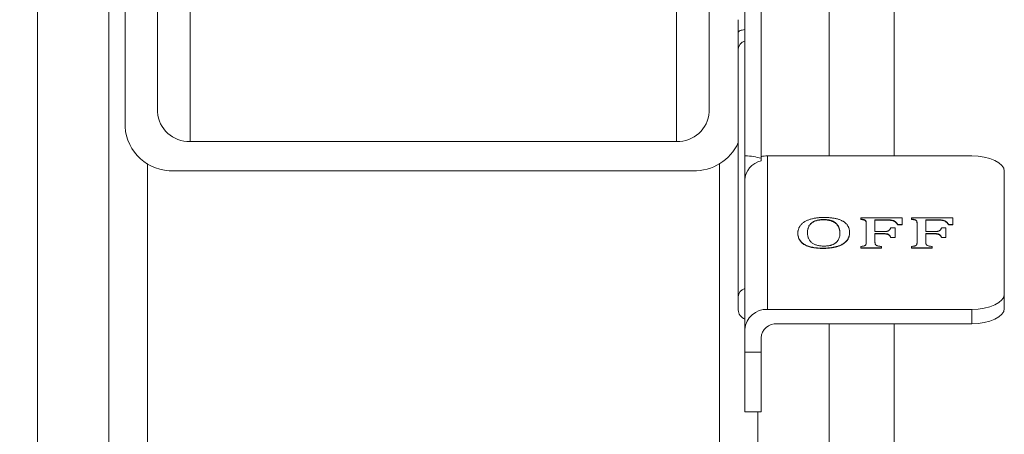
# Model space of a CAD drawing. Header units: inches. Extents: x 0.6 to 16.3, y 0.2 to 11.5.
# Tile 7 of 20: x 7.1 to 8.6, y 4.3 to 4.9. Entities that reach past the tile are written whole.
import ezdxf

# ---------------------------------------------------------------- set-up
doc = ezdxf.new("R2010")
doc.units = ezdxf.units.IN
doc.header["$MEASUREMENT"] = 0
doc.layers.add('FORMAT', color=7, linetype='Continuous')
doc.styles.add('SLDTEXTSTYLE0', font='TXT', dxfattribs={"width": 0.75})
doc.dimstyles.new('SLDDIMSTYLE3', dxfattribs={"dimtxt": 0.137795, "dimasz": 0.13, "dimexe": 0, "dimexo": 0.0625, "dimgap": 0.034449, "dimtad": 1, "dimdec": 6, "dimlfac": 2, "dimrnd": 1e-09, "dimzin": 12, "dimdsep": 46, "dimlunit": 5, "dimtxsty": 'SLDTEXTSTYLE0', "dimsah": 1, "dimcen": 0.09, "dimadec": 0, "dimazin": 3, "dimtfac": 1, "dimtofl": 0, "dimtmove": 0, "dimatfit": 3, "dimfxl": 0, "dimfrac": 2, "dimtolj": 1, "dimtzin": 12, "dimarcsym": 0})

# ---------------------------------------------------------------- blocks, each defined once
blk = doc.blocks.new('_D_3')
at = {"layer": 'FORMAT'}
for p, q in [((6.5736, 6.0733), (6.3502, 6.0733)), ((6.3896, 6.0733), (6.3896, 2.3233)), ((6.1368, 4.3792), (6.3573, 4.2469)), ((7.6986, 2.3233), (6.3502, 2.3233))]:
    blk.add_line(p, q, dxfattribs=at)
for points in [[(6.3896, 6.0733), (6.3696, 5.9433), (6.4096, 5.9433)], [(6.3896, 2.3233), (6.4096, 2.4533), (6.3696, 2.4533)]]:
    blk.add_solid(points, dxfattribs=at)
at = {"layer": 'FORMAT', "attachment_point": 1, "rotation": 90, "style": 'SLDTEXTSTYLE0'}
for s, insert, char_height in [('2', (6.2475, 4.3131), 0.1102), ('1', (6.105, 4.2316), 0.1102), ('7', (6.1681, 4.1298), 0.1378)]:
    blk.add_mtext(s, dxfattribs=dict(at, insert=insert, char_height=char_height))

msp = doc.modelspace()

# ---------------------------------------------------------------- linework, layer by layer
at = {"color": 7, "linetype": 'Continuous', "lineweight": 15}
for p, q in [((7.12798195, 3.59090821), (7.12798195, 5.44832918)), ((8.34798196, 4.7027099), (8.34798196, 5.44832918)), ((8.44798195, 4.7027099), (8.44798195, 5.44832918)), ((7.23798196, 2.44357015), (7.23798196, 5.05247697)), ((7.26298196, 4.74775732), (7.26298196, 5.01964968)), ((7.31298195, 4.770415), (7.31298195, 5.01964968)), ((7.36298195, 5.00997698), (7.36298195, 4.72509963)), ((8.11298196, 4.72509963), (8.11298196, 5.00997698)), ((8.16298195, 4.770415), (8.16298195, 5.01964968)), ((8.21798194, 4.97938443), (8.21798194, 4.7027099)), ((8.24298194, 4.97938443), (8.24298194, 4.69896621)), ((8.20798196, 4.89344726), (8.20798196, 4.91289364)), ((8.20798196, 4.86726551), (8.20798196, 4.89344726)), ((8.20798196, 4.48537925), (8.20798196, 4.86726551)), ((8.11298196, 4.72509963), (7.36298195, 4.72509963)), ((7.2971935, 4.69071535), (7.2971935, 2.37025072)), ((8.1787704, 4.40754643), (8.1787704, 4.69071535)), ((8.21868909, 4.7027099), (8.21798194, 4.7027099)), ((8.21798194, 4.7027099), (8.21798194, 4.70208724)), ((8.25298196, 4.7027099), (8.56798198, 4.7027099)), ((8.25298196, 4.7027099), (8.25298196, 4.46565993)), ((7.33798195, 4.67978426), (8.13798195, 4.67978426)), ((8.61798198, 4.48936495), (8.61798198, 4.67900488)), ((8.21798194, 4.665256), (8.21798194, 4.43484345)), ((8.33959529, 4.60445552), (8.33959529, 4.6040153)), ((8.39681861, 4.60509571), (8.39681861, 4.60701643)), ((8.39681861, 4.60701643), (8.46051961, 4.60701643)), ((8.39681861, 4.60509571), (8.39681861, 4.6046555)), ((8.40515314, 4.56954317), (8.40515314, 4.59839334)), ((8.43882881, 4.60381525), (8.41865717, 4.60381525)), ((8.41865717, 4.60381525), (8.41865717, 4.58588898)), ((8.43882881, 4.60337504), (8.41865717, 4.60337504)), ((8.43882881, 4.60381525), (8.43882881, 4.60337504)), ((8.46051961, 4.60701643), (8.46051961, 4.59677277)), ((8.47514196, 4.60509571), (8.47514196, 4.60701643)), ((8.47514196, 4.60701643), (8.53884303, 4.60701643)), ((8.47514196, 4.60509571), (8.47514196, 4.6046555)), ((8.48347649, 4.56954317), (8.48347649, 4.59839334)), ((8.51715216, 4.60381525), (8.49698052, 4.60381525)), ((8.49698052, 4.60381525), (8.49698052, 4.58588898)), ((8.51715216, 4.60337504), (8.49698052, 4.60337504)), ((8.51715216, 4.60381525), (8.51715216, 4.60337504)), ((8.53884303, 4.60701643), (8.53884303, 4.59677277)), ((8.29982169, 4.58357813), (8.29982169, 4.58313791)), ((8.37949549, 4.58455851), (8.37949549, 4.58411829)), ((8.41865717, 4.58588898), (8.43304735, 4.58588898)), ((8.44296439, 4.59165101), (8.44971641, 4.59165101)), ((8.44971641, 4.59165101), (8.44971641, 4.57692577)), ((8.46051961, 4.59677277), (8.45376766, 4.59677277)), ((8.45376766, 4.59677277), (8.45376766, 4.59633255)), ((8.46051961, 4.59633255), (8.45376766, 4.59633255)), ((8.46051961, 4.59677277), (8.46051961, 4.59633255)), ((8.49698052, 4.58588898), (8.51137077, 4.58588898)), ((8.52128774, 4.59165101), (8.52803976, 4.59165101)), ((8.52803976, 4.59165101), (8.52803976, 4.57692577)), ((8.53884303, 4.59677277), (8.53209101, 4.59677277)), ((8.53209101, 4.59677277), (8.53209101, 4.59633255)), ((8.53884303, 4.59633255), (8.53209101, 4.59633255)), ((8.53884303, 4.59677277), (8.53884303, 4.59633255)), ((8.43304735, 4.5826878), (8.41865717, 4.5826878)), ((8.41865717, 4.5826878), (8.41865717, 4.56963322)), ((8.43304735, 4.58224758), (8.41865717, 4.58224758)), ((8.43304735, 4.5826878), (8.43304735, 4.58224758)), ((8.44971641, 4.57692577), (8.44296439, 4.57692577)), ((8.44296439, 4.57692577), (8.44296439, 4.57648555)), ((8.44971641, 4.57648555), (8.44296439, 4.57648555)), ((8.44971641, 4.57692577), (8.44971641, 4.57648555)), ((8.51137077, 4.5826878), (8.49698052, 4.5826878)), ((8.49698052, 4.5826878), (8.49698052, 4.56963322)), ((8.51137077, 4.58224758), (8.49698052, 4.58224758)), ((8.51137077, 4.5826878), (8.51137077, 4.58224758)), ((8.52803976, 4.57692577), (8.52128774, 4.57692577)), ((8.52128774, 4.57692577), (8.52128774, 4.57648555)), ((8.52803976, 4.57648555), (8.52128774, 4.57648555)), ((8.52803976, 4.57692577), (8.52803976, 4.57648555)), ((8.33858249, 4.56027995), (8.33858249, 4.55983967)), ((8.39681861, 4.56092015), (8.39681861, 4.5628408)), ((8.4286375, 4.56092015), (8.39681861, 4.56092015)), ((8.39681861, 4.56092015), (8.39681861, 4.56047993)), ((8.4286375, 4.56047993), (8.39681861, 4.56047993)), ((8.4286375, 4.5628408), (8.4286375, 4.56092015)), ((8.4286375, 4.56092015), (8.4286375, 4.56047993)), ((8.47514196, 4.56092015), (8.47514196, 4.5628408)), ((8.50696085, 4.56092015), (8.47514196, 4.56092015)), ((8.47514196, 4.56092015), (8.47514196, 4.56047993)), ((8.50696085, 4.56047993), (8.47514196, 4.56047993)), ((8.50696085, 4.5628408), (8.50696085, 4.56092015)), ((8.50696085, 4.56092015), (8.50696085, 4.56047993)), ((8.20798196, 4.46496136), (8.20798196, 4.48537925)), ((8.61798198, 4.46735317), (8.61798198, 4.48936495)), ((8.56798198, 4.46565993), (8.25298196, 4.46565993)), ((8.56798198, 4.44364816), (8.56798198, 4.46565993)), ((8.21798194, 4.43484345), (8.21798194, 4.39962461)), ((8.26798194, 4.44364816), (8.56798198, 4.44364816)), ((8.34798196, 3.59090821), (8.34798196, 4.44364816)), ((8.44798195, 3.59090821), (8.44798195, 4.44364816)), ((8.24298194, 4.42163642), (8.24298194, 4.39962461)), ((8.1787704, 2.37025072), (8.1787704, 4.40754643)), ((8.24298194, 4.39962461), (8.21798194, 4.39962461)), ((8.21798194, 4.39962461), (8.21798194, 4.30759208)), ((8.24298194, 4.39962461), (8.24298194, 4.30759208)), ((8.21798194, 4.30759208), (8.24298194, 4.30759208)), ((8.23798195, 4.30759208), (8.23798195, 2.44357015))]:
    msp.add_line(p, q, dxfattribs=at)
at = {"color": 7, "linetype": 'Continuous', "lineweight": 15, "flags": 128}
for points in [[(8.20798196, 4.89344726), (8.20815916, 4.89410784), (8.20868664, 4.8947528), (8.20955189, 4.89536696), (8.21073449, 4.89593572), (8.21220649, 4.89644568), (8.21393311, 4.89688487), (8.21587356, 4.89724273), (8.21798194, 4.89751091)], [(8.61798198, 4.67900488), (8.61702125, 4.68362952), (8.61417595, 4.68807641), (8.60955542, 4.69217466), (8.60333726, 4.69576686), (8.59576048, 4.69871482), (8.58711612, 4.70090541), (8.57773645, 4.70225436), (8.56798198, 4.7027099)], [(8.56798198, 4.46565993), (8.57773645, 4.46611547), (8.58711612, 4.46746442), (8.59576048, 4.46965493), (8.60333726, 4.47260297), (8.60955542, 4.47619517), (8.61417595, 4.48029343), (8.61702125, 4.48474031), (8.61798198, 4.48936495)], [(8.56798198, 4.44364816), (8.57773645, 4.4441037), (8.58711612, 4.44545265), (8.59576048, 4.44764316), (8.60333726, 4.4505912), (8.60955542, 4.45418339), (8.61417595, 4.45828165), (8.61702125, 4.46272854), (8.61798198, 4.46735317)]]:
    msp.add_lwpolyline(points, dxfattribs=at)
at = {"color": 7, "linetype": 'Continuous', "lineweight": 15}
for centre, radius, start, end in [((8.22141355, 4.86671994), 0.01344267, 104.79000844, 177.67400357), ((7.36074936, 4.77287838), 0.04783089, 182.95214973, 272.67534758), ((8.11521454, 4.77287838), 0.04783089, 267.32465242, 357.04785027), ((7.33463306, 4.75145238), 0.07174632, 182.95213826, 272.67535905), ((8.14045013, 4.75383522), 0.07409209, 268.09099129, 335.70761633), ((8.24942332, 4.66709298), 0.04704422, 130.79127408, 131.9388284), ((8.24958273, 4.66385229), 0.03163195, 102.04470545, 177.45659961), ((8.25296385, 4.6632869), 0.03942301, 89.97368677, 104.66696855), ((8.22141375, 4.48483359), 0.01344288, 104.79068472, 177.67365676), ((8.22298195, 4.46496137), 0.015, 180, 250.52877937), ((8.25101518, 4.43260972), 0.03310868, 86.59441596, 176.13149762), ((8.26657707, 4.4200409), 0.02364902, 86.59435678, 176.13151138)]:
    msp.add_arc(centre, radius, start, end, dxfattribs=at)
for points, knots in [([(8.21798195, 4.70208725), (8.21798195, 4.69649804), (8.21798195, 4.69017413), (8.21798195, 4.67772577), (8.21798195, 4.67150012), (8.21798195, 4.66525598)], [0, 0, 0, 0, 0.5, 0.5, 1, 1, 1, 1]), ([(8.2186891, 4.70270987), (8.22303573, 4.70270987), (8.22725195, 4.70225764), (8.23538126, 4.70088725), (8.23922833, 4.69997539), (8.24298195, 4.69896618)], [0, 0, 0, 0, 0.5, 0.5, 1, 1, 1, 1]), ([(8.2998217, 4.58357815), (8.2998389, 4.58419853), (8.29987268, 4.58541693), (8.30010888, 4.58720924), (8.3004882, 4.58893471), (8.3010049, 4.59059545), (8.30170523, 4.59218746), (8.30255145, 4.59371321), (8.30353402, 4.59517573), (8.30469324, 4.59656549), (8.30601092, 4.59787852), (8.30743249, 4.59911914), (8.30900408, 4.60027381), (8.31069191, 4.60135142), (8.31253386, 4.60234158), (8.31449945, 4.60325567), (8.31659591, 4.60408747), (8.31881053, 4.6048427), (8.3211604, 4.60549603), (8.32358043, 4.60608402), (8.32611576, 4.60656159), (8.32872851, 4.60696357), (8.33144401, 4.60727587), (8.33425267, 4.60748888), (8.33714743, 4.60764001), (8.33910909, 4.60765105), (8.34010169, 4.60765664)], [0, 0, 0, 0, 0.053656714, 0.1053795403, 0.1552570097, 0.2036730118, 0.2505075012, 0.2958384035, 0.3400743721, 0.3831876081, 0.4249872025, 0.4657745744, 0.5052151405, 0.5437467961, 0.5817579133, 0.619284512, 0.6565441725, 0.6937591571, 0.7310043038, 0.7681510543, 0.8051587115, 0.8427362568, 0.8807200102, 0.9195998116, 0.9593177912, 1, 1, 1, 1]), ([(8.33959529, 4.60445551), (8.33854497, 4.60443818), (8.33649966, 4.60440442), (8.33354764, 4.60414414), (8.33082237, 4.60370011), (8.32833739, 4.60307424), (8.3260788, 4.60228064), (8.32402734, 4.60134167), (8.32214711, 4.60026307), (8.32051299, 4.59902426), (8.31907923, 4.59764887), (8.31786202, 4.59613639), (8.31681972, 4.59449329), (8.31604203, 4.5927107), (8.31543791, 4.59081319), (8.31500045, 4.58880695), (8.31471617, 4.58669777), (8.31468968, 4.58525562), (8.31467614, 4.58451848)], [0, 0, 0, 0, 0.0574043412, 0.1117857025, 0.1634733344, 0.2143941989, 0.2650048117, 0.3166824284, 0.3699593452, 0.4259697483, 0.484787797, 0.5466343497, 0.6124575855, 0.6824523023, 0.7563654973, 0.8337009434, 0.914997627, 1, 1, 1, 1]), ([(8.33959529, 4.60401527), (8.33854497, 4.60399794), (8.33649966, 4.60396419), (8.33354764, 4.6037039), (8.33082237, 4.60325987), (8.32833739, 4.60263401), (8.3260788, 4.60184041), (8.32402734, 4.60090144), (8.32214711, 4.59982284), (8.32051299, 4.59858402), (8.31907923, 4.59720863), (8.31786202, 4.59569616), (8.31681972, 4.59405305), (8.31604203, 4.59227046), (8.31543791, 4.59037295), (8.31500045, 4.58836672), (8.31471617, 4.58625753), (8.31468968, 4.58481538), (8.31467614, 4.58407824)], [0, 0, 0, 0, 0.0574043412, 0.1117857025, 0.1634733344, 0.2143941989, 0.2650048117, 0.3166824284, 0.3699593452, 0.4259697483, 0.484787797, 0.5466343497, 0.6124575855, 0.6824523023, 0.7563654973, 0.8337009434, 0.914997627, 1, 1, 1, 1]), ([(8.36464104, 4.58314799), (8.36463718, 4.58374498), (8.36462962, 4.58491287), (8.3644467, 4.58662394), (8.36419366, 4.5882582), (8.36387685, 4.58981511), (8.36339578, 4.59129146), (8.36285741, 4.59269446), (8.36221093, 4.59402095), (8.36144735, 4.59526507), (8.36060139, 4.59642544), (8.35969943, 4.5975098), (8.35871631, 4.59851166), (8.35762552, 4.59942552), (8.35649915, 4.6002656), (8.35529708, 4.6010236), (8.35399257, 4.60168812), (8.35262745, 4.60227992), (8.35118478, 4.6027899), (8.3496944, 4.60323316), (8.34816388, 4.60361694), (8.34655363, 4.60391709), (8.34489693, 4.60415872), (8.34317203, 4.60432463), (8.34140323, 4.60444405), (8.34020107, 4.60445167), (8.33959529, 4.60445551)], [0, 0, 0, 0, 0.065824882, 0.1287727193, 0.188872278, 0.2465365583, 0.3011924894, 0.3535526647, 0.4037695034, 0.4512487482, 0.4963682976, 0.5391133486, 0.5797436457, 0.6181023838, 0.6548222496, 0.689461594, 0.7225088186, 0.7547881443, 0.7860438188, 0.8164464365, 0.8467086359, 0.8764116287, 0.9067719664, 0.9372057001, 0.9683573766, 1, 1, 1, 1]), ([(8.36464104, 4.58270776), (8.36463718, 4.58330475), (8.36462962, 4.58447263), (8.3644467, 4.5861837), (8.36419366, 4.58781797), (8.36387685, 4.58937487), (8.36339578, 4.59085122), (8.36285741, 4.59225423), (8.36221093, 4.59358072), (8.36144735, 4.59482484), (8.36060139, 4.59598521), (8.35969943, 4.59706956), (8.35871631, 4.59807142), (8.35762552, 4.59898529), (8.35649915, 4.59982536), (8.35529708, 4.60058336), (8.35399257, 4.60124788), (8.35262745, 4.60183969), (8.35118478, 4.60234966), (8.3496944, 4.60279293), (8.34816388, 4.60317671), (8.34655363, 4.60347685), (8.34489693, 4.60371848), (8.34317203, 4.60388439), (8.34140323, 4.60400381), (8.34020107, 4.60401143), (8.33959529, 4.60401527)], [0, 0, 0, 0, 0.065824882, 0.1287727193, 0.188872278, 0.2465365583, 0.3011924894, 0.3535526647, 0.4037695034, 0.4512487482, 0.4963682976, 0.5391133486, 0.5797436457, 0.6181023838, 0.6548222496, 0.689461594, 0.7225088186, 0.7547881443, 0.7860438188, 0.8164464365, 0.8467086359, 0.8764116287, 0.9067719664, 0.9372057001, 0.9683573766, 1, 1, 1, 1]), ([(8.34010169, 4.60765664), (8.34115753, 4.60765074), (8.34322374, 4.60763921), (8.34625686, 4.60749605), (8.34917617, 4.60731122), (8.3519528, 4.60700104), (8.35461345, 4.6066383), (8.35713163, 4.60617057), (8.35953744, 4.6056362), (8.36180561, 4.60501032), (8.36395173, 4.60430935), (8.36594828, 4.60351811), (8.3678175, 4.60265184), (8.3695549, 4.60171149), (8.37112892, 4.60068466), (8.37260598, 4.59959159), (8.37389509, 4.59840731), (8.37509076, 4.59715499), (8.37611263, 4.59582133), (8.377018, 4.59441876), (8.37780966, 4.59294855), (8.37840534, 4.59140296), (8.37889162, 4.58979115), (8.37925065, 4.5881094), (8.37946513, 4.58635707), (8.37948523, 4.58516551), (8.37949547, 4.58455849)], [0, 0, 0, 0, 0.044373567, 0.0868357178, 0.1280712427, 0.1681015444, 0.2066517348, 0.2443799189, 0.281682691, 0.3182526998, 0.3545924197, 0.3911301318, 0.4275167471, 0.4644046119, 0.5018442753, 0.5399931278, 0.5794114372, 0.6199162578, 0.6618311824, 0.7051405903, 0.7499670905, 0.7963081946, 0.8444022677, 0.894336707, 0.9461718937, 1, 1, 1, 1]), ([(8.40515313, 4.59839337), (8.4051486, 4.59875015), (8.40514019, 4.59941384), (8.40509251, 4.60033192), (8.40495729, 4.60109194), (8.40478828, 4.60186251), (8.40442307, 4.60262704), (8.40374037, 4.60337946), (8.40271002, 4.60393088), (8.4016559, 4.60428393), (8.40059446, 4.60451367), (8.39955151, 4.60470356), (8.39826746, 4.60490001), (8.39732592, 4.6050272), (8.39681861, 4.60509573)], [0, 0, 0, 0, 0.12116233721, 0.22539012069, 0.31171335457, 0.38011268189, 0.48832373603, 0.57697708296, 0.65484338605, 0.73526920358, 0.78288006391, 0.84238825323, 0.9150768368, 1, 1, 1, 1]), ([(8.40515313, 4.59795313), (8.4051486, 4.59830991), (8.40514019, 4.5989736), (8.40509251, 4.59989169), (8.40495729, 4.60065171), (8.40478828, 4.60142228), (8.40442307, 4.60218681), (8.40374037, 4.60293922), (8.40271002, 4.60349065), (8.4016559, 4.60384369), (8.40059446, 4.60407343), (8.39955151, 4.60426333), (8.39826746, 4.60445977), (8.39732592, 4.60458696), (8.39681861, 4.6046555)], [0, 0, 0, 0, 0.12116233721, 0.22539012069, 0.31171335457, 0.38011268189, 0.48832373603, 0.57697708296, 0.65484338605, 0.73526920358, 0.78288006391, 0.84238825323, 0.9150768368, 1, 1, 1, 1]), ([(8.45376763, 4.5967728), (8.45351976, 4.59713048), (8.4530496, 4.59780893), (8.45229401, 4.59876662), (8.45160093, 4.59962352), (8.45087251, 4.60037303), (8.45014883, 4.6010256), (8.44945042, 4.60160505), (8.44867122, 4.60208313), (8.44769697, 4.60263028), (8.44624807, 4.6031494), (8.44459657, 4.60350159), (8.44311518, 4.6036671), (8.44183072, 4.60375704), (8.44038458, 4.60380198), (8.43936344, 4.60381071), (8.4388288, 4.60381528)], [0, 0, 0, 0, 0.102321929, 0.194083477, 0.2779005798, 0.3517115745, 0.4181975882, 0.4783525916, 0.5327339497, 0.5821864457, 0.672649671, 0.763940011, 0.813400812, 0.8683905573, 0.9310930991, 1, 1, 1, 1]), ([(8.45376763, 4.59633256), (8.45351976, 4.59669025), (8.4530496, 4.59736869), (8.45229401, 4.59832639), (8.45160093, 4.59918328), (8.45087251, 4.59993279), (8.45014883, 4.60058536), (8.44945042, 4.60116481), (8.44867122, 4.6016429), (8.44769697, 4.60219005), (8.44624807, 4.60270917), (8.44459657, 4.60306135), (8.44311518, 4.60322687), (8.44183072, 4.60331681), (8.44038458, 4.60336175), (8.43936344, 4.60337048), (8.4388288, 4.60337505)], [0, 0, 0, 0, 0.102321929, 0.194083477, 0.2779005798, 0.3517115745, 0.4181975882, 0.4783525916, 0.5327339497, 0.5821864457, 0.672649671, 0.763940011, 0.813400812, 0.8683905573, 0.9310930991, 1, 1, 1, 1]), ([(8.48347649, 4.59839337), (8.48347197, 4.59875015), (8.48346355, 4.59941384), (8.48341588, 4.60033192), (8.48328066, 4.60109194), (8.48311164, 4.60186251), (8.48274643, 4.60262704), (8.48206374, 4.60337946), (8.48103338, 4.60393088), (8.47997927, 4.60428393), (8.47891782, 4.60451367), (8.47787487, 4.60470356), (8.47659082, 4.60490001), (8.47564929, 4.6050272), (8.47514197, 4.60509573)], [0, 0, 0, 0, 0.1211623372, 0.2253901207, 0.3117133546, 0.3801126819, 0.488323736, 0.576977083, 0.654843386, 0.7352692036, 0.7828800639, 0.8423882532, 0.9150768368, 1, 1, 1, 1]), ([(8.48347649, 4.59795313), (8.48347197, 4.59830991), (8.48346355, 4.5989736), (8.48341588, 4.59989169), (8.48328066, 4.60065171), (8.48311164, 4.60142228), (8.48274643, 4.60218681), (8.48206374, 4.60293922), (8.48103338, 4.60349065), (8.47997927, 4.60384369), (8.47891782, 4.60407343), (8.47787487, 4.60426333), (8.47659082, 4.60445977), (8.47564929, 4.60458696), (8.47514197, 4.6046555)], [0, 0, 0, 0, 0.1211623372, 0.2253901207, 0.3117133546, 0.3801126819, 0.488323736, 0.576977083, 0.654843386, 0.7352692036, 0.7828800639, 0.8423882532, 0.9150768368, 1, 1, 1, 1]), ([(8.53209099, 4.5967728), (8.53184312, 4.59713048), (8.53137296, 4.59780893), (8.53061738, 4.59876662), (8.52992429, 4.59962352), (8.52919587, 4.60037303), (8.52847219, 4.6010256), (8.52777378, 4.60160505), (8.52699458, 4.60208313), (8.52602033, 4.60263028), (8.52457144, 4.6031494), (8.52291993, 4.60350159), (8.52143855, 4.6036671), (8.52015408, 4.60375704), (8.51870795, 4.60380198), (8.5176868, 4.60381071), (8.51715216, 4.60381528)], [0, 0, 0, 0, 0.102321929, 0.194083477, 0.2779005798, 0.3517115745, 0.4181975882, 0.4783525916, 0.5327339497, 0.5821864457, 0.672649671, 0.763940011, 0.813400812, 0.8683905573, 0.9310930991, 1, 1, 1, 1]), ([(8.53209099, 4.59633256), (8.53184312, 4.59669025), (8.53137296, 4.59736869), (8.53061738, 4.59832639), (8.52992429, 4.59918328), (8.52919587, 4.59993279), (8.52847219, 4.60058536), (8.52777378, 4.60116481), (8.52699458, 4.6016429), (8.52602033, 4.60219005), (8.52457144, 4.60270917), (8.52291993, 4.60306135), (8.52143855, 4.60322687), (8.52015408, 4.60331681), (8.51870795, 4.60336175), (8.5176868, 4.60337048), (8.51715216, 4.60337505)], [0, 0, 0, 0, 0.102321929, 0.194083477, 0.2779005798, 0.3517115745, 0.4181975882, 0.4783525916, 0.5327339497, 0.5821864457, 0.672649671, 0.763940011, 0.813400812, 0.8683905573, 0.9310930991, 1, 1, 1, 1]), ([(8.33858249, 4.56027993), (8.33716712, 4.56029412), (8.33438246, 4.56032202), (8.33030516, 4.56057705), (8.32641709, 4.56099594), (8.32273692, 4.56158562), (8.31926722, 4.56234408), (8.31605586, 4.56330296), (8.31311034, 4.56445353), (8.31041091, 4.56578279), (8.30798882, 4.56730551), (8.30588199, 4.56903281), (8.30404441, 4.57095245), (8.30251147, 4.57307286), (8.30128227, 4.57539401), (8.30044073, 4.57793155), (8.29990363, 4.5806819), (8.29984964, 4.58259052), (8.2998217, 4.58357815)], [0, 0, 0, 0, 0.0596093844, 0.1172787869, 0.1729169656, 0.2273618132, 0.2806558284, 0.3335205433, 0.3867914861, 0.4410715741, 0.4971373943, 0.5558383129, 0.6180322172, 0.6841940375, 0.7547708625, 0.8304277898, 0.912254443, 1, 1, 1, 1]), ([(8.33858249, 4.5598397), (8.33716712, 4.55985388), (8.33438246, 4.55988179), (8.33030516, 4.56013681), (8.32641709, 4.5605557), (8.32273692, 4.56114539), (8.31926722, 4.56190385), (8.31605586, 4.56286272), (8.31311034, 4.5640133), (8.31041091, 4.56534256), (8.30798882, 4.56686528), (8.30588199, 4.56859258), (8.30404441, 4.57051222), (8.30251147, 4.57263262), (8.30128227, 4.57495377), (8.30044073, 4.57749132), (8.29990363, 4.58024167), (8.29984964, 4.58215029), (8.2998217, 4.58313791)], [0, 0, 0, 0, 0.0596093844, 0.1172787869, 0.1729169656, 0.2273618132, 0.2806558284, 0.3335205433, 0.3867914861, 0.4410715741, 0.4971373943, 0.5558383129, 0.6180322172, 0.6841940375, 0.7547708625, 0.8304277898, 0.912254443, 1, 1, 1, 1]), ([(8.31467614, 4.58451848), (8.31469698, 4.58368465), (8.31473737, 4.58206913), (8.31503075, 4.57972218), (8.31552737, 4.57752781), (8.31624341, 4.57548746), (8.31713661, 4.57360019), (8.31825266, 4.57186995), (8.31958172, 4.57029409), (8.32109518, 4.56886796), (8.32279725, 4.56759486), (8.32472706, 4.56649884), (8.32683635, 4.56556565), (8.32912425, 4.56479342), (8.33163185, 4.56421019), (8.33430874, 4.56379246), (8.33717219, 4.56351752), (8.33914926, 4.56349343), (8.34016499, 4.56348106)], [0, 0, 0, 0, 0.0920681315, 0.1783807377, 0.259499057, 0.3356477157, 0.4066566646, 0.4729253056, 0.5352129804, 0.5938341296, 0.6489865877, 0.7012682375, 0.7510296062, 0.7996541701, 0.847736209, 0.8966387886, 0.9468976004, 1, 1, 1, 1]), ([(8.37949547, 4.58455849), (8.3794777, 4.58391146), (8.37944276, 4.58263981), (8.37921464, 4.5807702), (8.37881016, 4.57897825), (8.37826847, 4.57726125), (8.37755576, 4.57562073), (8.37666665, 4.57405866), (8.37563493, 4.57257509), (8.37445578, 4.57117073), (8.3731201, 4.56985023), (8.37167585, 4.56860413), (8.37006324, 4.56745654), (8.36835027, 4.56638472), (8.36649301, 4.56540499), (8.3644972, 4.56450777), (8.36236977, 4.56370016), (8.36011805, 4.56297521), (8.35776099, 4.56233726), (8.35530682, 4.56178478), (8.35275779, 4.56132353), (8.35011335, 4.56094398), (8.347366, 4.56064038), (8.34451505, 4.56043724), (8.3415777, 4.56029924), (8.33958898, 4.56028642), (8.33858249, 4.56027993)], [0, 0, 0, 0, 0.0551646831, 0.1084194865, 0.1595939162, 0.2087668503, 0.2563824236, 0.3023114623, 0.3466330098, 0.3895001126, 0.4310818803, 0.4714245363, 0.5106127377, 0.5485390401, 0.5859838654, 0.6227853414, 0.6595923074, 0.6960218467, 0.7326946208, 0.7691917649, 0.8057276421, 0.8428701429, 0.8807996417, 0.9196408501, 0.959330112, 1, 1, 1, 1]), ([(8.37949547, 4.58411826), (8.3794777, 4.58347123), (8.37944276, 4.58219957), (8.37921464, 4.58032996), (8.37881016, 4.57853801), (8.37826847, 4.57682102), (8.37755576, 4.5751805), (8.37666665, 4.57361843), (8.37563493, 4.57213485), (8.37445578, 4.57073049), (8.3731201, 4.56941), (8.37167585, 4.5681639), (8.37006324, 4.5670163), (8.36835027, 4.56594449), (8.36649301, 4.56496475), (8.3644972, 4.56406754), (8.36236977, 4.56325992), (8.36011805, 4.56253498), (8.35776099, 4.56189702), (8.35530682, 4.56134454), (8.35275779, 4.5608833), (8.35011335, 4.56050374), (8.347366, 4.56020014), (8.34451505, 4.55999701), (8.3415777, 4.55985901), (8.33958898, 4.55984619), (8.33858249, 4.5598397)], [0, 0, 0, 0, 0.0551646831, 0.1084194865, 0.1595939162, 0.2087668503, 0.2563824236, 0.3023114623, 0.3466330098, 0.3895001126, 0.4310818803, 0.4714245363, 0.5106127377, 0.5485390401, 0.5859838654, 0.6227853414, 0.6595923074, 0.6960218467, 0.7326946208, 0.7691917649, 0.8057276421, 0.8428701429, 0.8807996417, 0.9196408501, 0.959330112, 1, 1, 1, 1]), ([(8.34016499, 4.56348106), (8.34081277, 4.56348915), (8.34208439, 4.56350504), (8.34395507, 4.56361833), (8.34575418, 4.56379906), (8.34748633, 4.56404273), (8.34912482, 4.56438131), (8.35069189, 4.56478285), (8.35219916, 4.56525209), (8.3536132, 4.56580571), (8.35493783, 4.56643181), (8.35621619, 4.56710834), (8.35737414, 4.56786633), (8.35845236, 4.56868881), (8.35944365, 4.56958196), (8.36034493, 4.57054227), (8.36117157, 4.57156706), (8.3621661, 4.57304326), (8.36316665, 4.57502984), (8.36401925, 4.57756799), (8.36455802, 4.58029511), (8.36461278, 4.58217706), (8.36464104, 4.58314799)], [0, 0, 0, 0, 0.0360746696, 0.0708165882, 0.1048534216, 0.1384363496, 0.1712542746, 0.2042075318, 0.2375634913, 0.2715213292, 0.3061482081, 0.3416741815, 0.3781086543, 0.4159380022, 0.4553664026, 0.4965742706, 0.5393535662, 0.5842011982, 0.6785501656, 0.778954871, 0.885958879, 1, 1, 1, 1]), ([(8.43304738, 4.58588896), (8.43353323, 4.5858943), (8.43445284, 4.58590442), (8.43575351, 4.58599011), (8.43688482, 4.58614934), (8.43787017, 4.5863752), (8.43873388, 4.58667316), (8.43950798, 4.5870508), (8.44017387, 4.58751969), (8.44080355, 4.5880745), (8.44137041, 4.58875456), (8.44193741, 4.58957568), (8.44248003, 4.59055836), (8.44279556, 4.59127012), (8.4429644, 4.59165099)], [0, 0, 0, 0, 0.0831832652, 0.1574480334, 0.2241274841, 0.28445662, 0.3439626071, 0.4061389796, 0.4736293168, 0.5474532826, 0.633339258, 0.7373174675, 0.8594336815, 1, 1, 1, 1]), ([(8.51137075, 4.58588896), (8.5118566, 4.5858943), (8.51277621, 4.58590442), (8.51407687, 4.58599011), (8.51520819, 4.58614934), (8.51619354, 4.5863752), (8.51705724, 4.58667316), (8.51783135, 4.5870508), (8.51849723, 4.58751969), (8.51912691, 4.5880745), (8.51969377, 4.58875456), (8.52026077, 4.58957568), (8.5208034, 4.59055836), (8.52111892, 4.59127012), (8.52128777, 4.59165099)], [0, 0, 0, 0, 0.0831832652, 0.1574480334, 0.2241274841, 0.28445662, 0.3439626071, 0.4061389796, 0.4736293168, 0.5474532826, 0.633339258, 0.7373174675, 0.8594336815, 1, 1, 1, 1]), ([(8.39681861, 4.56284083), (8.39749717, 4.56292558), (8.39874836, 4.56308183), (8.4004151, 4.56336974), (8.40173295, 4.56366263), (8.40272481, 4.56399149), (8.40343341, 4.56438138), (8.40400863, 4.56481042), (8.40443455, 4.56531612), (8.40472148, 4.56590325), (8.40492844, 4.56660291), (8.40506622, 4.56744136), (8.40514863, 4.5684391), (8.40515155, 4.56915635), (8.40515313, 4.5695432)], [0, 0, 0, 0, 0.1126921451, 0.2077896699, 0.2846070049, 0.3460874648, 0.4005170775, 0.4578934, 0.51769982, 0.5840261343, 0.661694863, 0.7569466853, 0.8689112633, 1, 1, 1, 1]), ([(8.41865715, 4.56963323), (8.41866918, 4.56931647), (8.41869198, 4.56871605), (8.41875527, 4.56786718), (8.4189395, 4.56712071), (8.41913219, 4.56646341), (8.41943112, 4.56588396), (8.41980794, 4.56537511), (8.42024984, 4.56492561), (8.4209526, 4.56441656), (8.42211469, 4.56388229), (8.4239446, 4.56344718), (8.42615124, 4.5631193), (8.4277624, 4.56293884), (8.42863747, 4.56284083)], [0, 0, 0, 0, 0.1007203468, 0.1909182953, 0.2698138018, 0.3395230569, 0.4017376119, 0.459064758, 0.5107435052, 0.5589580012, 0.6519103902, 0.7505511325, 0.8645173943, 1, 1, 1, 1]), ([(8.4429644, 4.5769258), (8.44279579, 4.57729675), (8.4424798, 4.57799195), (8.44192894, 4.57895652), (8.44137372, 4.57977759), (8.44077765, 4.58045968), (8.44015466, 4.58102724), (8.43948692, 4.58150259), (8.43873662, 4.58188878), (8.43791721, 4.58220448), (8.43695105, 4.58242948), (8.43581257, 4.58257426), (8.43449731, 4.58267638), (8.43354777, 4.58268388), (8.43304738, 4.58268783)], [0, 0, 0, 0, 0.1371733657, 0.2570802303, 0.3611602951, 0.4487052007, 0.5236657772, 0.5922153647, 0.6544993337, 0.7128681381, 0.7721756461, 0.837422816, 0.9143262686, 1, 1, 1, 1]), ([(8.4429644, 4.57648556), (8.44279579, 4.57685651), (8.4424798, 4.57755171), (8.44192894, 4.57851628), (8.44137372, 4.57933736), (8.44077765, 4.58001944), (8.44015466, 4.580587), (8.43948692, 4.58106236), (8.43873662, 4.58144855), (8.43791721, 4.58176424), (8.43695105, 4.58198924), (8.43581257, 4.58213403), (8.43449731, 4.58223614), (8.43354777, 4.58224364), (8.43304738, 4.5822476)], [0, 0, 0, 0, 0.1371733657, 0.2570802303, 0.3611602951, 0.4487052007, 0.5236657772, 0.5922153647, 0.6544993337, 0.7128681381, 0.7721756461, 0.837422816, 0.9143262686, 1, 1, 1, 1]), ([(8.47514197, 4.56284083), (8.47582054, 4.56292558), (8.47707172, 4.56308183), (8.47873846, 4.56336974), (8.48005632, 4.56366263), (8.48104817, 4.56399149), (8.48175677, 4.56438138), (8.48233199, 4.56481042), (8.48275791, 4.56531612), (8.48304484, 4.56590325), (8.48325181, 4.56660291), (8.48338958, 4.56744136), (8.48347199, 4.5684391), (8.48347491, 4.56915635), (8.48347649, 4.5695432)], [0, 0, 0, 0, 0.1126921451, 0.2077896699, 0.2846070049, 0.3460874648, 0.4005170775, 0.4578934, 0.51769982, 0.5840261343, 0.661694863, 0.7569466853, 0.8689112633, 1, 1, 1, 1]), ([(8.49698052, 4.56963323), (8.49699254, 4.56931647), (8.49701534, 4.56871605), (8.49707864, 4.56786718), (8.49726286, 4.56712071), (8.49745555, 4.56646341), (8.49775449, 4.56588396), (8.4981313, 4.56537511), (8.4985732, 4.56492561), (8.49927597, 4.56441656), (8.50043805, 4.56388229), (8.50226797, 4.56344718), (8.5044746, 4.5631193), (8.50608577, 4.56293884), (8.50696084, 4.56284083)], [0, 0, 0, 0, 0.1007203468, 0.1909182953, 0.2698138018, 0.3395230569, 0.4017376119, 0.459064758, 0.5107435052, 0.5589580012, 0.6519103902, 0.7505511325, 0.8645173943, 1, 1, 1, 1]), ([(8.52128777, 4.5769258), (8.52111916, 4.57729675), (8.52080316, 4.57799195), (8.5202523, 4.57895652), (8.51969708, 4.57977759), (8.51910101, 4.58045968), (8.51847802, 4.58102724), (8.51781028, 4.58150259), (8.51705998, 4.58188878), (8.51624058, 4.58220448), (8.51527442, 4.58242948), (8.51413593, 4.58257426), (8.51282067, 4.58267638), (8.51187113, 4.58268388), (8.51137075, 4.58268783)], [0, 0, 0, 0, 0.1371733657, 0.2570802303, 0.3611602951, 0.4487052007, 0.5236657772, 0.5922153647, 0.6544993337, 0.7128681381, 0.7721756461, 0.837422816, 0.9143262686, 1, 1, 1, 1]), ([(8.52128777, 4.57648556), (8.52111916, 4.57685651), (8.52080316, 4.57755171), (8.5202523, 4.57851628), (8.51969708, 4.57933736), (8.51910101, 4.58001944), (8.51847802, 4.580587), (8.51781028, 4.58106236), (8.51705998, 4.58144855), (8.51624058, 4.58176424), (8.51527442, 4.58198924), (8.51413593, 4.58213403), (8.51282067, 4.58223614), (8.51187113, 4.58224364), (8.51137075, 4.5822476)], [0, 0, 0, 0, 0.1371733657, 0.2570802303, 0.3611602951, 0.4487052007, 0.5236657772, 0.5922153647, 0.6544993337, 0.7128681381, 0.7721756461, 0.837422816, 0.9143262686, 1, 1, 1, 1])]:
    msp.add_open_spline(points, degree=3, knots=knots, dxfattribs=at)
msp.add_open_spline([(8.24298195, 4.69896618), (8.24298195, 4.69722384), (8.24298195, 4.69579608), (8.24298195, 4.69478788)], degree=3, dxfattribs=at)

# ---------------------------------------------------------------- dimensions: what is measured, and where the dimension line sits
at = {"layer": 'FORMAT'}
dim = msp.add_linear_dim(base=(6.38961603, 2.32332924), p1=(6.61298195, 6.07332924), p2=(7.73798195, 2.32332924), angle=90, dimstyle='SLDDIMSTYLE3', dxfattribs=at)
dim.commit()
dim.dimension.update_dxf_attribs({"geometry": '_D_3', "text_midpoint": (6.38961603, 4.26217083), "dimtype": 160})

doc.saveas('drawing.dxf')
